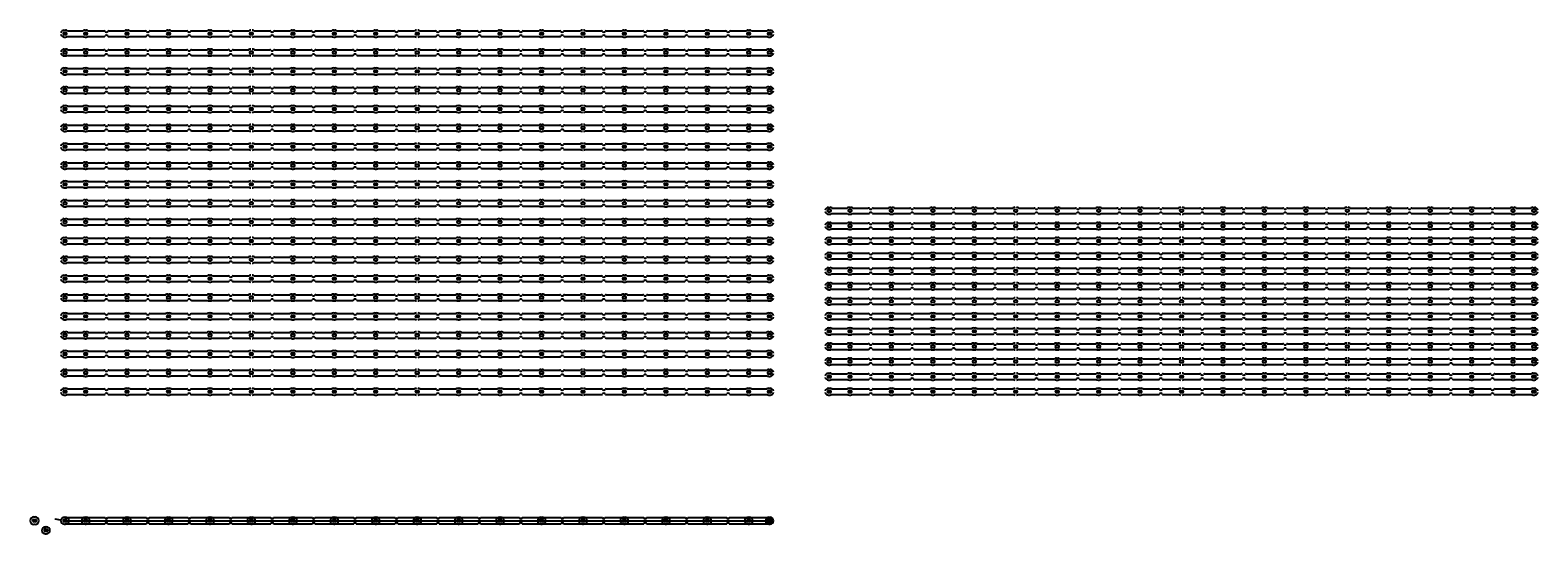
# Model space of a CAD drawing. Extents: x 950 to 2150, y 676 to 1076.
import ezdxf

# ---------------------------------------------------------------- set-up
doc = ezdxf.new("R2010")
doc.units = 0
doc.layers.get('0').update_dxf_attribs({"linetype": 'CONTINUOUS'})
doc.layers.get('DEFPOINTS').update_dxf_attribs({"linetype": 'CONTINUOUS'})
doc.styles.get("Standard").update_dxf_attribs({"font": 'arial.ttf'})
doc.dimstyles.get("Standard").update_dxf_attribs({"dimtxt": 0.18, "dimasz": 0.18, "dimexe": 0.18, "dimexo": 0.0625, "dimgap": 0.09, "dimtad": 0, "dimtih": 1, "dimtoh": 1, "dimdec": 4, "dimzin": 0, "dimtxsty": 'STANDARD', "dimcen": 0.09, "dimazin": 3, "dimtfac": 1, "dimtdec": 4, "dimtofl": 0, "dimtmove": 0, "dimatfit": 3, "dimtolj": 1, "dimtzin": 0})

# ---------------------------------------------------------------- blocks, each defined once
blk = doc.blocks.new('*D18')
at = {"color": 0}
for p, q in [((969.1, 687.5), (973.6, 686.6)), ((976.7, 686), (976.8, 686)), ((976.8, 685.9), (976.8, 686.1))]:
    blk.add_line(p, q, dxfattribs=at)
blk.add_solid([(973.6, 686.6), (973.6, 686.6), (973.8, 686.6)], dxfattribs=at)
at = {"layer": 'DEFPOINTS', "color": 0}
for p in [(973.8, 686.6), (979.7, 685.4)]:
    blk.add_point(p, dxfattribs=at)
at = {"color": 0, "insert": (968.5, 687.5), "char_height": 0.18, "attachment_point": 5}
blk.add_mtext('\\A1;∅6.0000', dxfattribs=at)
blk = doc.blocks.new('*U17')
at = {"color": 7}
for p, q in [((-281, 2.7), (-280, 2.7)), ((-278.4, 2.2), (-266.1, 2.2)), ((-264.5, 2.7), (-263.5, 2.7)), ((-261.9, 2.2), (-249.4, 2.2)), ((-245.6, 2.2), (-233.1, 2.2)), ((-231.5, 2.7), (-230.5, 2.7)), ((-228.9, 2.2), (-216.4, 2.2)), ((-212.6, 2.2), (-200.1, 2.2)), ((-198.5, 2.7), (-197.5, 2.7)), ((-195.9, 2.2), (-183.4, 2.2)), ((-179.6, 2.2), (-167.1, 2.2)), ((-165.5, 2.7), (-164.5, 2.7)), ((-162.9, 2.2), (-150.4, 2.2)), ((-146.6, 2.2), (-134.1, 2.2)), ((-129.9, 2.2), (-117.4, 2.2)), ((-113.6, 2.2), (-101.1, 2.2)), ((-99.5, 2.7), (-98.5, 2.7)), ((-96.9, 2.2), (-84.4, 2.2)), ((-80.6, 2.2), (-68.1, 2.2)), ((-66.5, 2.7), (-65.5, 2.7)), ((-63.9, 2.2), (-51.4, 2.2)), ((-47.6, 2.2), (-35.1, 2.2)), ((-33.5, 2.7), (-32.5, 2.7)), ((-30.9, 2.2), (-18.4, 2.2)), ((-14.6, 2.2), (-2.1, 2.2)), ((2.1, 2.2), (14.6, 2.2)), ((18.4, 2.2), (30.9, 2.2)), ((32.5, 2.7), (33.5, 2.7)), ((35.1, 2.2), (47.6, 2.2)), ((51.4, 2.2), (63.9, 2.2)), ((65.5, 2.7), (66.5, 2.7)), ((68.1, 2.2), (80.6, 2.2)), ((84.4, 2.2), (96.9, 2.2)), ((98.5, 2.7), (99.5, 2.7)), ((101.1, 2.2), (113.6, 2.2)), ((117.4, 2.2), (129.9, 2.2)), ((134.1, 2.2), (146.6, 2.2)), ((150.4, 2.2), (162.9, 2.2)), ((164.5, 2.7), (165.5, 2.7)), ((167.1, 2.2), (179.6, 2.2)), ((183.4, 2.2), (195.9, 2.2)), ((197.5, 2.7), (198.5, 2.7)), ((200.1, 2.2), (212.6, 2.2)), ((216.4, 2.2), (228.9, 2.2)), ((230.5, 2.7), (231.5, 2.7)), ((233.1, 2.2), (245.6, 2.2)), ((249.4, 2.2), (261.9, 2.2)), ((263.5, 2.7), (264.5, 2.7)), ((266.1, 2.2), (278.4, 2.2)), ((280, 2.7), (281, 2.7)), ((-281, -2.8), (-280, -2.8)), ((-278.4, -2.3), (-266.1, -2.3)), ((-264.5, -2.8), (-263.5, -2.8)), ((-261.9, -2.3), (-249.4, -2.3)), ((-245.6, -2.3), (-233.1, -2.3)), ((-231.5, -2.8), (-230.5, -2.8)), ((-228.9, -2.3), (-216.4, -2.3)), ((-212.6, -2.3), (-200.1, -2.3)), ((-198.5, -2.8), (-197.5, -2.8)), ((-195.9, -2.3), (-183.4, -2.3)), ((-179.6, -2.3), (-167.1, -2.3)), ((-165.5, -2.8), (-164.5, -2.8)), ((-162.9, -2.3), (-150.4, -2.3)), ((-146.6, -2.3), (-134.1, -2.3)), ((-129.9, -2.3), (-117.4, -2.3)), ((-113.6, -2.3), (-101.1, -2.3)), ((-99.5, -2.8), (-98.5, -2.8)), ((-96.9, -2.3), (-84.4, -2.3)), ((-80.6, -2.3), (-68.1, -2.3)), ((-66.5, -2.8), (-65.5, -2.8)), ((-63.9, -2.3), (-51.4, -2.3)), ((-47.6, -2.3), (-35.1, -2.3)), ((-33.5, -2.8), (-32.5, -2.8)), ((-30.9, -2.3), (-18.4, -2.3)), ((-14.6, -2.3), (-2.1, -2.3)), ((2.1, -2.3), (14.6, -2.3)), ((18.4, -2.3), (30.9, -2.3)), ((32.5, -2.8), (33.5, -2.8)), ((35.1, -2.3), (47.6, -2.3)), ((51.4, -2.3), (63.9, -2.3)), ((65.5, -2.8), (66.5, -2.8)), ((68.1, -2.3), (80.6, -2.3)), ((84.4, -2.3), (96.9, -2.3)), ((98.5, -2.8), (99.5, -2.8)), ((101.1, -2.3), (113.6, -2.3)), ((117.4, -2.3), (129.9, -2.3)), ((134.1, -2.3), (146.6, -2.3)), ((150.4, -2.3), (162.9, -2.3)), ((164.5, -2.8), (165.5, -2.8)), ((167.1, -2.3), (179.6, -2.3)), ((183.4, -2.3), (195.9, -2.3)), ((197.5, -2.8), (198.5, -2.8)), ((200.1, -2.3), (212.6, -2.3)), ((216.4, -2.3), (228.9, -2.3)), ((230.5, -2.8), (231.5, -2.8)), ((233.1, -2.3), (245.6, -2.3)), ((249.4, -2.3), (261.9, -2.3)), ((263.5, -2.8), (264.5, -2.8)), ((266.1, -2.3), (278.4, -2.3)), ((280, -2.8), (281, -2.8))]:
    blk.add_line(p, q, dxfattribs=at)
for centre, radius, start, end in [((-281, 0), 2.75, 90, 169.4774), ((-280, 0), 2.75, 54.9032, 90), ((-264.5, 0), 2.75, 90, 125.0968), ((-263.5, 0), 2.75, 54.9032, 90), ((-249.4, 1.2), 1, 33.749, 90), ((-247.5, 2.5), 1.25, 213.749, 326.251), ((-245.6, 1.2), 1, 90, 146.251), ((-231.5, 0), 2.75, 90, 125.0968), ((-230.5, 0), 2.75, 54.9032, 90), ((-216.4, 1.2), 1, 33.749, 90), ((-214.5, 2.5), 1.25, 213.749, 326.251), ((-212.6, 1.2), 1, 90, 146.251), ((-198.5, 0), 2.75, 90, 125.0968), ((-197.5, 0), 2.75, 54.9032, 90), ((-183.4, 1.2), 1, 33.749, 90), ((-181.5, 2.5), 1.25, 213.749, 326.251), ((-179.6, 1.2), 1, 90, 146.251), ((-165.5, 0), 2.75, 90, 125.0968), ((-164.5, 0), 2.75, 54.9032, 90), ((-150.4, 1.2), 1, 33.749, 90), ((-148.5, 2.5), 1.25, 213.749, 326.251), ((-146.6, 1.2), 1, 90, 146.251), ((-132.5, 0), 2.75, 90, 125.0968), ((-131.5, 0), 2.75, 54.9032, 90), ((-117.4, 1.2), 1, 33.749, 90), ((-115.5, 2.5), 1.25, 213.749, 326.251), ((-113.6, 1.2), 1, 90, 146.251), ((-99.5, 0), 2.75, 90, 125.0968), ((-98.5, 0), 2.75, 54.9032, 90), ((-84.4, 1.2), 1, 33.749, 90), ((-82.5, 2.5), 1.25, 213.749, 326.251), ((-80.6, 1.2), 1, 90, 146.251), ((-66.5, 0), 2.75, 90, 125.0968), ((-65.5, 0), 2.75, 54.9032, 90), ((-51.4, 1.2), 1, 33.749, 90), ((-49.5, 2.5), 1.25, 213.749, 326.251), ((-47.6, 1.2), 1, 90, 146.251), ((-33.5, 0), 2.75, 90, 125.0968), ((-32.5, 0), 2.75, 54.9032, 90), ((-18.4, 1.2), 1, 33.749, 90), ((-16.5, 2.5), 1.25, 213.749, 326.251), ((-14.6, 1.2), 1, 90, 146.251), ((-0.5, 0), 2.75, 90, 125.0968), ((0.5, 0), 2.75, 54.9032, 90), ((14.6, 1.2), 1, 33.749, 90), ((16.5, 2.5), 1.25, 213.749, 326.251), ((18.4, 1.2), 1, 90, 146.251), ((32.5, 0), 2.75, 90, 125.0968), ((33.5, 0), 2.75, 54.9032, 90), ((47.6, 1.2), 1, 33.749, 90), ((49.5, 2.5), 1.25, 213.749, 326.251), ((51.4, 1.2), 1, 90, 146.251), ((65.5, 0), 2.75, 90, 125.0968), ((66.5, 0), 2.75, 54.9032, 90), ((80.6, 1.2), 1, 33.749, 90), ((82.5, 2.5), 1.25, 213.749, 326.251), ((84.4, 1.2), 1, 90, 146.251), ((98.5, 0), 2.75, 90, 125.0968), ((99.5, 0), 2.75, 54.9032, 90), ((113.6, 1.2), 1, 33.749, 90), ((115.5, 2.5), 1.25, 213.749, 326.251), ((117.4, 1.2), 1, 90, 146.251), ((131.5, 0), 2.75, 90, 125.0968), ((132.5, 0), 2.75, 54.9032, 90), ((146.6, 1.2), 1, 33.749, 90), ((148.5, 2.5), 1.25, 213.749, 326.251), ((150.4, 1.2), 1, 90, 146.251), ((164.5, 0), 2.75, 90, 125.0968), ((165.5, 0), 2.75, 54.9032, 90), ((179.6, 1.2), 1, 33.749, 90), ((181.5, 2.5), 1.25, 213.749, 326.251), ((183.4, 1.2), 1, 90, 146.251), ((197.5, 0), 2.75, 90, 125.0968), ((198.5, 0), 2.75, 54.9032, 90), ((212.6, 1.2), 1, 33.749, 90), ((214.5, 2.5), 1.25, 213.749, 326.251), ((216.4, 1.2), 1, 90, 146.251), ((230.5, 0), 2.75, 90, 125.0968), ((231.5, 0), 2.75, 54.9032, 90), ((245.6, 1.2), 1, 33.749, 90), ((247.5, 2.5), 1.25, 213.749, 326.251), ((249.4, 1.2), 1, 90, 146.251), ((263.5, 0), 2.75, 90, 125.0968), ((264.5, 0), 2.75, 54.9032, 90), ((280, 0), 2.75, 90, 125.0968), ((281, 0), 2.75, 10.5226, 90), ((-281, 0), 2.75, 190.3411, 270), ((-280, 0), 2.75, 270, 305.0968), ((-264.5, 0), 2.75, 234.9032, 270), ((-263.5, 0), 2.75, 270, 305.0968), ((-249.4, -1.3), 1, 270, 326.251), ((-247.5, -2.5), 1.25, 33.749, 146.251), ((-245.6, -1.3), 1, 213.749, 270), ((-231.5, 0), 2.75, 234.9032, 270), ((-230.5, 0), 2.75, 270, 305.0968), ((-216.4, -1.3), 1, 270, 326.251), ((-214.5, -2.5), 1.25, 33.749, 146.251), ((-212.6, -1.3), 1, 213.749, 270), ((-198.5, 0), 2.75, 234.9032, 270), ((-197.5, 0), 2.75, 270, 305.0968), ((-183.4, -1.3), 1, 270, 326.251), ((-181.5, -2.5), 1.25, 33.749, 146.251), ((-179.6, -1.3), 1, 213.749, 270), ((-165.5, 0), 2.75, 234.9032, 270), ((-164.5, 0), 2.75, 270, 305.0968), ((-150.4, -1.3), 1, 270, 326.251), ((-148.5, -2.5), 1.25, 33.749, 146.251), ((-146.6, -1.3), 1, 213.749, 270), ((-132.5, 0), 2.75, 234.9032, 270), ((-131.5, 0), 2.75, 270, 305.0968), ((-117.4, -1.3), 1, 270, 326.251), ((-115.5, -2.5), 1.25, 33.749, 146.251), ((-113.6, -1.3), 1, 213.749, 270), ((-99.5, 0), 2.75, 234.9032, 270), ((-98.5, 0), 2.75, 270, 305.0968), ((-84.4, -1.3), 1, 270, 326.251), ((-82.5, -2.5), 1.25, 33.749, 146.251), ((-80.6, -1.3), 1, 213.749, 270), ((-66.5, 0), 2.75, 234.9032, 270), ((-65.5, 0), 2.75, 270, 305.0968), ((-51.4, -1.3), 1, 270, 326.251), ((-49.5, -2.5), 1.25, 33.749, 146.251), ((-47.6, -1.3), 1, 213.749, 270), ((-33.5, 0), 2.75, 234.9032, 270), ((-32.5, 0), 2.75, 270, 305.0968), ((-18.4, -1.3), 1, 270, 326.251), ((-16.5, -2.5), 1.25, 33.749, 146.251), ((-14.6, -1.3), 1, 213.749, 270), ((-0.5, 0), 2.75, 234.9032, 270), ((0.5, 0), 2.75, 270, 305.0968), ((14.6, -1.3), 1, 270, 326.251), ((16.5, -2.5), 1.25, 33.749, 146.251), ((18.4, -1.3), 1, 213.749, 270), ((32.5, 0), 2.75, 234.9032, 270), ((33.5, 0), 2.75, 270, 305.0968), ((47.6, -1.3), 1, 270, 326.251), ((49.5, -2.5), 1.25, 33.749, 146.251), ((51.4, -1.3), 1, 213.749, 270), ((65.5, 0), 2.75, 234.9032, 270), ((66.5, 0), 2.75, 270, 305.0968), ((80.6, -1.3), 1, 270, 326.251), ((82.5, -2.5), 1.25, 33.749, 146.251), ((84.4, -1.3), 1, 213.749, 270), ((98.5, 0), 2.75, 234.9032, 270), ((99.5, 0), 2.75, 270, 305.0968), ((113.6, -1.3), 1, 270, 326.251), ((115.5, -2.5), 1.25, 33.749, 146.251), ((117.4, -1.3), 1, 213.749, 270), ((131.5, 0), 2.75, 234.9032, 270), ((132.5, 0), 2.75, 270, 305.0968), ((146.6, -1.3), 1, 270, 326.251), ((148.5, -2.5), 1.25, 33.749, 146.251), ((150.4, -1.3), 1, 213.749, 270), ((164.5, 0), 2.75, 234.9032, 270), ((165.5, 0), 2.75, 270, 305.0968), ((179.6, -1.3), 1, 270, 326.251), ((181.5, -2.5), 1.25, 33.749, 146.251), ((183.4, -1.3), 1, 213.749, 270), ((197.5, 0), 2.75, 234.9032, 270), ((198.5, 0), 2.75, 270, 305.0968), ((212.6, -1.3), 1, 270, 326.251), ((214.5, -2.5), 1.25, 33.749, 146.251), ((216.4, -1.3), 1, 213.749, 270), ((230.5, 0), 2.75, 234.9032, 270), ((231.5, 0), 2.75, 270, 305.0968), ((245.6, -1.3), 1, 270, 326.251), ((247.5, -2.5), 1.25, 33.749, 146.251), ((249.4, -1.3), 1, 213.749, 270), ((263.5, 0), 2.75, 234.9032, 270), ((264.5, 0), 2.75, 270, 305.0968), ((280, 0), 2.75, 234.9032, 270), ((281, 0), 2.75, 270, 349.659)]:
    blk.add_arc(centre, radius, start, end, dxfattribs=at)
blk = doc.blocks.new('*U13')
at = {"color": 0, "linetype": 'BYBLOCK'}
for p in [(0, 285), (0, 270), (0, 255), (0, 240), (0, 225), (0, 210), (0, 195), (0, 180), (0, 165), (0, 150), (0, 135), (0, 120), (0, 105), (0, 90), (0, 75), (0, 60), (0, 45), (0, 30), (0, 15), (0, 0)]:
    blk.add_blockref('*U17', p, dxfattribs=at)
blk = doc.blocks.new('*U14')
at = {"color": 7}
for p, q in [((-281, 1), (-280, 1)), ((-264.5, 1), (-263.5, 1)), ((-231.5, 1), (-230.5, 1)), ((-198.5, 1), (-197.5, 1)), ((-165.5, 1), (-164.5, 1)), ((-132.5, 1), (-131.5, 1)), ((-99.5, 1), (-98.5, 1)), ((-66.5, 1), (-65.5, 1)), ((-33.5, 1), (-32.5, 1)), ((-0.5, 1), (0.5, 1)), ((32.5, 1), (33.5, 1)), ((65.5, 1), (66.5, 1)), ((98.5, 1), (99.5, 1)), ((131.5, 1), (132.5, 1)), ((164.5, 1), (165.5, 1)), ((197.5, 1), (198.5, 1)), ((230.5, 1), (231.5, 1)), ((263.5, 1), (264.5, 1)), ((280, 1), (281, 1)), ((-280, -1), (-281, -1)), ((-263.5, -1), (-264.5, -1)), ((-230.5, -1), (-231.5, -1)), ((-197.5, -1), (-198.5, -1)), ((-164.5, -1), (-165.5, -1)), ((-131.5, -1), (-132.5, -1)), ((-98.5, -1), (-99.5, -1)), ((-65.5, -1), (-66.5, -1)), ((-32.5, -1), (-33.5, -1)), ((0.5, -1), (-0.5, -1)), ((33.5, -1), (32.5, -1)), ((66.5, -1), (65.5, -1)), ((99.5, -1), (98.5, -1)), ((132.5, -1), (131.5, -1)), ((165.5, -1), (164.5, -1)), ((198.5, -1), (197.5, -1)), ((231.5, -1), (230.5, -1)), ((264.5, -1), (263.5, -1)), ((281, -1), (280, -1))]:
    blk.add_line(p, q, dxfattribs=at)
for centre, start, end in [((-281, 0), 90, 270), ((-280, 0), 270, 90), ((-264.5, 0), 90, 270), ((-263.5, 0), 270, 90), ((-231.5, 0), 90, 270), ((-230.5, 0), 270, 90), ((-198.5, 0), 90, 270), ((-197.5, 0), 270, 90), ((-165.5, 0), 90, 270), ((-164.5, 0), 270, 90), ((-132.5, 0), 90, 270), ((-131.5, 0), 270, 90), ((-99.5, 0), 90, 270), ((-98.5, 0), 270, 90), ((-66.5, 0), 90, 270), ((-65.5, 0), 270, 90), ((-33.5, 0), 90, 270), ((-32.5, 0), 270, 90), ((-0.5, 0), 90, 270), ((0.5, 0), 270, 90), ((32.5, 0), 90, 270), ((33.5, 0), 270, 90), ((65.5, 0), 90, 270), ((66.5, 0), 270, 90), ((98.5, 0), 90, 270), ((99.5, 0), 270, 90), ((131.5, 0), 90, 270), ((132.5, 0), 270, 90), ((164.5, 0), 90, 270), ((165.5, 0), 270, 90), ((197.5, 0), 90, 270), ((198.5, 0), 270, 90), ((230.5, 0), 90, 270), ((231.5, 0), 270, 90), ((263.5, 0), 90, 270), ((264.5, 0), 270, 90), ((280, 0), 90, 270), ((281, 0), 270, 90)]:
    blk.add_arc(centre, 1, start, end, dxfattribs=at)
blk = doc.blocks.new('*U15')
at = {"color": 0, "linetype": 'BYBLOCK'}
for p in [(0, 285), (0, 270), (0, 255), (0, 240), (0, 225), (0, 210), (0, 195), (0, 180), (0, 165), (0, 150), (0, 135), (0, 120), (0, 105), (0, 90), (0, 75), (0, 60), (0, 45), (0, 30), (0, 15), (0, 0)]:
    blk.add_blockref('*U14', p, dxfattribs=at)
blk = doc.blocks.new('*U16')
at = {"color": 7}
for p, q in [((-281, 2.7), (-280, 2.7)), ((-278.4, 2.2), (-266.1, 2.2)), ((-264.5, 2.7), (-263.5, 2.7)), ((-261.9, 2.2), (-249.4, 2.2)), ((-245.6, 2.2), (-233.1, 2.2)), ((-231.5, 2.7), (-230.5, 2.7)), ((-228.9, 2.2), (-216.4, 2.2)), ((-212.6, 2.2), (-200.1, 2.2)), ((-198.5, 2.7), (-197.5, 2.7)), ((-195.9, 2.2), (-183.4, 2.2)), ((-179.6, 2.2), (-167.1, 2.2)), ((-165.5, 2.7), (-164.5, 2.7)), ((-162.9, 2.2), (-150.4, 2.2)), ((-146.6, 2.2), (-134.1, 2.2)), ((-129.9, 2.2), (-117.4, 2.2)), ((-113.6, 2.2), (-101.1, 2.2)), ((-99.5, 2.7), (-98.5, 2.7)), ((-96.9, 2.2), (-84.4, 2.2)), ((-80.6, 2.2), (-68.1, 2.2)), ((-66.5, 2.7), (-65.5, 2.7)), ((-63.9, 2.2), (-51.4, 2.2)), ((-47.6, 2.2), (-35.1, 2.2)), ((-33.5, 2.7), (-32.5, 2.7)), ((-30.9, 2.2), (-18.4, 2.2)), ((-14.6, 2.2), (-2.1, 2.2)), ((2.1, 2.2), (14.6, 2.2)), ((18.4, 2.2), (30.9, 2.2)), ((32.5, 2.7), (33.5, 2.7)), ((35.1, 2.2), (47.6, 2.2)), ((51.4, 2.2), (63.9, 2.2)), ((65.5, 2.7), (66.5, 2.7)), ((68.1, 2.2), (80.6, 2.2)), ((84.4, 2.2), (96.9, 2.2)), ((98.5, 2.7), (99.5, 2.7)), ((101.1, 2.2), (113.6, 2.2)), ((117.4, 2.2), (129.9, 2.2)), ((134.1, 2.2), (146.6, 2.2)), ((150.4, 2.2), (162.9, 2.2)), ((164.5, 2.7), (165.5, 2.7)), ((167.1, 2.2), (179.6, 2.2)), ((183.4, 2.2), (195.9, 2.2)), ((197.5, 2.7), (198.5, 2.7)), ((200.1, 2.2), (212.6, 2.2)), ((216.4, 2.2), (228.9, 2.2)), ((230.5, 2.7), (231.5, 2.7)), ((233.1, 2.2), (245.6, 2.2)), ((249.4, 2.2), (261.9, 2.2)), ((263.5, 2.7), (264.5, 2.7)), ((266.1, 2.2), (278.4, 2.2)), ((280, 2.7), (281, 2.7)), ((-281, -2.8), (-280, -2.8)), ((-278.4, -2.3), (-266.1, -2.3)), ((-264.5, -2.8), (-263.5, -2.8)), ((-261.9, -2.3), (-249.4, -2.3)), ((-245.6, -2.3), (-233.1, -2.3)), ((-231.5, -2.8), (-230.5, -2.8)), ((-228.9, -2.3), (-216.4, -2.3)), ((-212.6, -2.3), (-200.1, -2.3)), ((-198.5, -2.8), (-197.5, -2.8)), ((-195.9, -2.3), (-183.4, -2.3)), ((-179.6, -2.3), (-167.1, -2.3)), ((-165.5, -2.8), (-164.5, -2.8)), ((-162.9, -2.3), (-150.4, -2.3)), ((-146.6, -2.3), (-134.1, -2.3)), ((-129.9, -2.3), (-117.4, -2.3)), ((-113.6, -2.3), (-101.1, -2.3)), ((-99.5, -2.8), (-98.5, -2.8)), ((-96.9, -2.3), (-84.4, -2.3)), ((-80.6, -2.3), (-68.1, -2.3)), ((-66.5, -2.8), (-65.5, -2.8)), ((-63.9, -2.3), (-51.4, -2.3)), ((-47.6, -2.3), (-35.1, -2.3)), ((-33.5, -2.8), (-32.5, -2.8)), ((-30.9, -2.3), (-18.4, -2.3)), ((-14.6, -2.3), (-2.1, -2.3)), ((2.1, -2.3), (14.6, -2.3)), ((18.4, -2.3), (30.9, -2.3)), ((32.5, -2.8), (33.5, -2.8)), ((35.1, -2.3), (47.6, -2.3)), ((51.4, -2.3), (63.9, -2.3)), ((65.5, -2.8), (66.5, -2.8)), ((68.1, -2.3), (80.6, -2.3)), ((84.4, -2.3), (96.9, -2.3)), ((98.5, -2.8), (99.5, -2.8)), ((101.1, -2.3), (113.6, -2.3)), ((117.4, -2.3), (129.9, -2.3)), ((134.1, -2.3), (146.6, -2.3)), ((150.4, -2.3), (162.9, -2.3)), ((164.5, -2.8), (165.5, -2.8)), ((167.1, -2.3), (179.6, -2.3)), ((183.4, -2.3), (195.9, -2.3)), ((197.5, -2.8), (198.5, -2.8)), ((200.1, -2.3), (212.6, -2.3)), ((216.4, -2.3), (228.9, -2.3)), ((230.5, -2.8), (231.5, -2.8)), ((233.1, -2.3), (245.6, -2.3)), ((249.4, -2.3), (261.9, -2.3)), ((263.5, -2.8), (264.5, -2.8)), ((266.1, -2.3), (278.4, -2.3)), ((280, -2.8), (281, -2.8))]:
    blk.add_line(p, q, dxfattribs=at)
for centre, radius, start, end in [((-281, 0), 2.75, 90, 169.4774), ((-280, 0), 2.75, 54.9032, 90), ((-264.5, 0), 2.75, 90, 125.0968), ((-263.5, 0), 2.75, 54.9032, 90), ((-249.4, 1.2), 1, 33.749, 90), ((-247.5, 2.5), 1.25, 213.749, 326.251), ((-245.6, 1.2), 1, 90, 146.251), ((-231.5, 0), 2.75, 90, 125.0968), ((-230.5, 0), 2.75, 54.9032, 90), ((-216.4, 1.2), 1, 33.749, 90), ((-214.5, 2.5), 1.25, 213.749, 326.251), ((-212.6, 1.2), 1, 90, 146.251), ((-198.5, 0), 2.75, 90, 125.0968), ((-197.5, 0), 2.75, 54.9032, 90), ((-183.4, 1.2), 1, 33.749, 90), ((-181.5, 2.5), 1.25, 213.749, 326.251), ((-179.6, 1.2), 1, 90, 146.251), ((-165.5, 0), 2.75, 90, 125.0968), ((-164.5, 0), 2.75, 54.9032, 90), ((-150.4, 1.2), 1, 33.749, 90), ((-148.5, 2.5), 1.25, 213.749, 326.251), ((-146.6, 1.2), 1, 90, 146.251), ((-132.5, 0), 2.75, 90, 125.0968), ((-131.5, 0), 2.75, 54.9032, 90), ((-117.4, 1.2), 1, 33.749, 90), ((-115.5, 2.5), 1.25, 213.749, 326.251), ((-113.6, 1.2), 1, 90, 146.251), ((-99.5, 0), 2.75, 90, 125.0968), ((-98.5, 0), 2.75, 54.9032, 90), ((-84.4, 1.2), 1, 33.749, 90), ((-82.5, 2.5), 1.25, 213.749, 326.251), ((-80.6, 1.2), 1, 90, 146.251), ((-66.5, 0), 2.75, 90, 125.0968), ((-65.5, 0), 2.75, 54.9032, 90), ((-51.4, 1.2), 1, 33.749, 90), ((-49.5, 2.5), 1.25, 213.749, 326.251), ((-47.6, 1.2), 1, 90, 146.251), ((-33.5, 0), 2.75, 90, 125.0968), ((-32.5, 0), 2.75, 54.9032, 90), ((-18.4, 1.2), 1, 33.749, 90), ((-16.5, 2.5), 1.25, 213.749, 326.251), ((-14.6, 1.2), 1, 90, 146.251), ((-0.5, 0), 2.75, 90, 125.0968), ((0.5, 0), 2.75, 54.9032, 90), ((14.6, 1.2), 1, 33.749, 90), ((16.5, 2.5), 1.25, 213.749, 326.251), ((18.4, 1.2), 1, 90, 146.251), ((32.5, 0), 2.75, 90, 125.0968), ((33.5, 0), 2.75, 54.9032, 90), ((47.6, 1.2), 1, 33.749, 90), ((49.5, 2.5), 1.25, 213.749, 326.251), ((51.4, 1.2), 1, 90, 146.251), ((65.5, 0), 2.75, 90, 125.0968), ((66.5, 0), 2.75, 54.9032, 90), ((80.6, 1.2), 1, 33.749, 90), ((82.5, 2.5), 1.25, 213.749, 326.251), ((84.4, 1.2), 1, 90, 146.251), ((98.5, 0), 2.75, 90, 125.0968), ((99.5, 0), 2.75, 54.9032, 90), ((113.6, 1.2), 1, 33.749, 90), ((115.5, 2.5), 1.25, 213.749, 326.251), ((117.4, 1.2), 1, 90, 146.251), ((131.5, 0), 2.75, 90, 125.0968), ((132.5, 0), 2.75, 54.9032, 90), ((146.6, 1.2), 1, 33.749, 90), ((148.5, 2.5), 1.25, 213.749, 326.251), ((150.4, 1.2), 1, 90, 146.251), ((164.5, 0), 2.75, 90, 125.0968), ((165.5, 0), 2.75, 54.9032, 90), ((179.6, 1.2), 1, 33.749, 90), ((181.5, 2.5), 1.25, 213.749, 326.251), ((183.4, 1.2), 1, 90, 146.251), ((197.5, 0), 2.75, 90, 125.0968), ((198.5, 0), 2.75, 54.9032, 90), ((212.6, 1.2), 1, 33.749, 90), ((214.5, 2.5), 1.25, 213.749, 326.251), ((216.4, 1.2), 1, 90, 146.251), ((230.5, 0), 2.75, 90, 125.0968), ((231.5, 0), 2.75, 54.9032, 90), ((245.6, 1.2), 1, 33.749, 90), ((247.5, 2.5), 1.25, 213.749, 326.251), ((249.4, 1.2), 1, 90, 146.251), ((263.5, 0), 2.75, 90, 125.0968), ((264.5, 0), 2.75, 54.9032, 90), ((280, 0), 2.75, 90, 125.0968), ((281, 0), 2.75, 10.5226, 90), ((-281, 0), 2.75, 190.3411, 270), ((-280, 0), 2.75, 270, 305.0968), ((-264.5, 0), 2.75, 234.9032, 270), ((-263.5, 0), 2.75, 270, 305.0968), ((-249.4, -1.3), 1, 270, 326.251), ((-247.5, -2.5), 1.25, 33.749, 146.251), ((-245.6, -1.3), 1, 213.749, 270), ((-231.5, 0), 2.75, 234.9032, 270), ((-230.5, 0), 2.75, 270, 305.0968), ((-216.4, -1.3), 1, 270, 326.251), ((-214.5, -2.5), 1.25, 33.749, 146.251), ((-212.6, -1.3), 1, 213.749, 270), ((-198.5, 0), 2.75, 234.9032, 270), ((-197.5, 0), 2.75, 270, 305.0968), ((-183.4, -1.3), 1, 270, 326.251), ((-181.5, -2.5), 1.25, 33.749, 146.251), ((-179.6, -1.3), 1, 213.749, 270), ((-165.5, 0), 2.75, 234.9032, 270), ((-164.5, 0), 2.75, 270, 305.0968), ((-150.4, -1.3), 1, 270, 326.251), ((-148.5, -2.5), 1.25, 33.749, 146.251), ((-146.6, -1.3), 1, 213.749, 270), ((-132.5, 0), 2.75, 234.9032, 270), ((-131.5, 0), 2.75, 270, 305.0968), ((-117.4, -1.3), 1, 270, 326.251), ((-115.5, -2.5), 1.25, 33.749, 146.251), ((-113.6, -1.3), 1, 213.749, 270), ((-99.5, 0), 2.75, 234.9032, 270), ((-98.5, 0), 2.75, 270, 305.0968), ((-84.4, -1.3), 1, 270, 326.251), ((-82.5, -2.5), 1.25, 33.749, 146.251), ((-80.6, -1.3), 1, 213.749, 270), ((-66.5, 0), 2.75, 234.9032, 270), ((-65.5, 0), 2.75, 270, 305.0968), ((-51.4, -1.3), 1, 270, 326.251), ((-49.5, -2.5), 1.25, 33.749, 146.251), ((-47.6, -1.3), 1, 213.749, 270), ((-33.5, 0), 2.75, 234.9032, 270), ((-32.5, 0), 2.75, 270, 305.0968), ((-18.4, -1.3), 1, 270, 326.251), ((-16.5, -2.5), 1.25, 33.749, 146.251), ((-14.6, -1.3), 1, 213.749, 270), ((-0.5, 0), 2.75, 234.9032, 270), ((0.5, 0), 2.75, 270, 305.0968), ((14.6, -1.3), 1, 270, 326.251), ((16.5, -2.5), 1.25, 33.749, 146.251), ((18.4, -1.3), 1, 213.749, 270), ((32.5, 0), 2.75, 234.9032, 270), ((33.5, 0), 2.75, 270, 305.0968), ((47.6, -1.3), 1, 270, 326.251), ((49.5, -2.5), 1.25, 33.749, 146.251), ((51.4, -1.3), 1, 213.749, 270), ((65.5, 0), 2.75, 234.9032, 270), ((66.5, 0), 2.75, 270, 305.0968), ((80.6, -1.3), 1, 270, 326.251), ((82.5, -2.5), 1.25, 33.749, 146.251), ((84.4, -1.3), 1, 213.749, 270), ((98.5, 0), 2.75, 234.9032, 270), ((99.5, 0), 2.75, 270, 305.0968), ((113.6, -1.3), 1, 270, 326.251), ((115.5, -2.5), 1.25, 33.749, 146.251), ((117.4, -1.3), 1, 213.749, 270), ((131.5, 0), 2.75, 234.9032, 270), ((132.5, 0), 2.75, 270, 305.0968), ((146.6, -1.3), 1, 270, 326.251), ((148.5, -2.5), 1.25, 33.749, 146.251), ((150.4, -1.3), 1, 213.749, 270), ((164.5, 0), 2.75, 234.9032, 270), ((165.5, 0), 2.75, 270, 305.0968), ((179.6, -1.3), 1, 270, 326.251), ((181.5, -2.5), 1.25, 33.749, 146.251), ((183.4, -1.3), 1, 213.749, 270), ((197.5, 0), 2.75, 234.9032, 270), ((198.5, 0), 2.75, 270, 305.0968), ((212.6, -1.3), 1, 270, 326.251), ((214.5, -2.5), 1.25, 33.749, 146.251), ((216.4, -1.3), 1, 213.749, 270), ((230.5, 0), 2.75, 234.9032, 270), ((231.5, 0), 2.75, 270, 305.0968), ((245.6, -1.3), 1, 270, 326.251), ((247.5, -2.5), 1.25, 33.749, 146.251), ((249.4, -1.3), 1, 213.749, 270), ((263.5, 0), 2.75, 234.9032, 270), ((264.5, 0), 2.75, 270, 305.0968), ((280, 0), 2.75, 234.9032, 270), ((281, 0), 2.75, 270, 349.659)]:
    blk.add_arc(centre, radius, start, end, dxfattribs=at)
blk = doc.blocks.new('*U10')
at = {"color": 0, "linetype": 'BYBLOCK'}
for p in [(0, 144), (0, 132), (0, 120), (0, 108), (0, 96), (0, 84), (0, 72), (0, 60), (0, 48), (0, 36), (0, 24), (0, 12), (0, 0)]:
    blk.add_blockref('*U16', p, dxfattribs=at)
blk = doc.blocks.new('*U11')
at = {"color": 7}
for p, q in [((-281, 1), (-280, 1)), ((-264.5, 1), (-263.5, 1)), ((-231.5, 1), (-230.5, 1)), ((-198.5, 1), (-197.5, 1)), ((-165.5, 1), (-164.5, 1)), ((-132.5, 1), (-131.5, 1)), ((-99.5, 1), (-98.5, 1)), ((-66.5, 1), (-65.5, 1)), ((-33.5, 1), (-32.5, 1)), ((-0.5, 1), (0.5, 1)), ((32.5, 1), (33.5, 1)), ((65.5, 1), (66.5, 1)), ((98.5, 1), (99.5, 1)), ((131.5, 1), (132.5, 1)), ((164.5, 1), (165.5, 1)), ((197.5, 1), (198.5, 1)), ((230.5, 1), (231.5, 1)), ((263.5, 1), (264.5, 1)), ((280, 1), (281, 1)), ((-280, -1), (-281, -1)), ((-263.5, -1), (-264.5, -1)), ((-230.5, -1), (-231.5, -1)), ((-197.5, -1), (-198.5, -1)), ((-164.5, -1), (-165.5, -1)), ((-131.5, -1), (-132.5, -1)), ((-98.5, -1), (-99.5, -1)), ((-65.5, -1), (-66.5, -1)), ((-32.5, -1), (-33.5, -1)), ((0.5, -1), (-0.5, -1)), ((33.5, -1), (32.5, -1)), ((66.5, -1), (65.5, -1)), ((99.5, -1), (98.5, -1)), ((132.5, -1), (131.5, -1)), ((165.5, -1), (164.5, -1)), ((198.5, -1), (197.5, -1)), ((231.5, -1), (230.5, -1)), ((264.5, -1), (263.5, -1)), ((281, -1), (280, -1))]:
    blk.add_line(p, q, dxfattribs=at)
for centre, start, end in [((-281, 0), 90, 270), ((-280, 0), 270, 90), ((-264.5, 0), 90, 270), ((-263.5, 0), 270, 90), ((-231.5, 0), 90, 270), ((-230.5, 0), 270, 90), ((-198.5, 0), 90, 270), ((-197.5, 0), 270, 90), ((-165.5, 0), 90, 270), ((-164.5, 0), 270, 90), ((-132.5, 0), 90, 270), ((-131.5, 0), 270, 90), ((-99.5, 0), 90, 270), ((-98.5, 0), 270, 90), ((-66.5, 0), 90, 270), ((-65.5, 0), 270, 90), ((-33.5, 0), 90, 270), ((-32.5, 0), 270, 90), ((-0.5, 0), 90, 270), ((0.5, 0), 270, 90), ((32.5, 0), 90, 270), ((33.5, 0), 270, 90), ((65.5, 0), 90, 270), ((66.5, 0), 270, 90), ((98.5, 0), 90, 270), ((99.5, 0), 270, 90), ((131.5, 0), 90, 270), ((132.5, 0), 270, 90), ((164.5, 0), 90, 270), ((165.5, 0), 270, 90), ((197.5, 0), 90, 270), ((198.5, 0), 270, 90), ((230.5, 0), 90, 270), ((231.5, 0), 270, 90), ((263.5, 0), 90, 270), ((264.5, 0), 270, 90), ((280, 0), 90, 270), ((281, 0), 270, 90)]:
    blk.add_arc(centre, 1, start, end, dxfattribs=at)
blk = doc.blocks.new('*U12')
at = {"color": 0, "linetype": 'BYBLOCK'}
for p in [(0, 144), (0, 132), (0, 120), (0, 108), (0, 96), (0, 84), (0, 72), (0, 60), (0, 48), (0, 36), (0, 24), (0, 12), (0, 0)]:
    blk.add_blockref('*U11', p, dxfattribs=at)

msp = doc.modelspace()

# ---------------------------------------------------------------- linework, layer by layer
for p, q in [((952.56508, 688.997), (953.56508, 688.997)), ((977.25116, 688.497), (1009.25116, 688.497)), ((977.25116, 685.997), (1010.25116, 685.997)), ((1010.25116, 685.997), (1043.25116, 685.997)), ((1011.25116, 688.497), (1042.25116, 688.497)), ((1043.25116, 685.997), (1076.25116, 685.997)), ((1044.25116, 688.497), (1075.25116, 688.497)), ((1076.25116, 685.997), (1109.25116, 685.997)), ((1077.25116, 688.497), (1108.25116, 688.497)), ((1109.25116, 685.997), (1142.25116, 685.997)), ((1110.25116, 688.497), (1141.25116, 688.497)), ((1142.25116, 685.997), (1175.25116, 685.997)), ((1143.25116, 688.497), (1174.25116, 688.497)), ((1175.25116, 685.997), (1208.25116, 685.997)), ((1176.25116, 688.497), (1207.25116, 688.497)), ((1208.25116, 685.997), (1241.25116, 685.997)), ((1209.25116, 688.497), (1240.25116, 688.497)), ((1241.25116, 685.997), (1274.25116, 685.997)), ((1242.25116, 688.497), (1273.25116, 688.497)), ((1274.25116, 685.997), (1307.25116, 685.997)), ((1275.25116, 688.497), (1306.25116, 688.497)), ((1307.25116, 685.997), (1340.25116, 685.997)), ((1308.25116, 688.497), (1339.25116, 688.497)), ((1340.25116, 685.997), (1373.25116, 685.997)), ((1341.25116, 688.497), (1372.25116, 688.497)), ((1373.25116, 685.997), (1406.25116, 685.997)), ((1374.25116, 688.497), (1405.25116, 688.497)), ((1406.25116, 685.997), (1439.25116, 685.997)), ((1407.25116, 688.497), (1438.25116, 688.497)), ((1439.25116, 685.997), (1472.25116, 685.997)), ((1440.25116, 688.497), (1471.25116, 688.497)), ((1472.25116, 685.997), (1505.25116, 685.997)), ((1473.25116, 688.497), (1504.25116, 688.497)), ((1505.25116, 685.997), (1538.25116, 685.997)), ((1506.25116, 688.497), (1537.25116, 688.497)), ((953.56508, 682.997), (952.56508, 682.997)), ((961.601, 678.30172), (961.601, 681.05172)), ((977.25116, 683.497), (1009.25116, 683.497)), ((1011.25116, 683.497), (1042.25116, 683.497)), ((1044.25116, 683.497), (1075.25116, 683.497)), ((1077.25116, 683.497), (1108.25116, 683.497)), ((1110.25116, 683.497), (1141.25116, 683.497)), ((1143.25116, 683.497), (1174.25116, 683.497)), ((1176.25116, 683.497), (1207.25116, 683.497)), ((1209.25116, 683.497), (1240.25116, 683.497)), ((1242.25116, 683.497), (1273.25116, 683.497)), ((1275.25116, 683.497), (1306.25116, 683.497)), ((1308.25116, 683.497), (1339.25116, 683.497)), ((1341.25116, 683.497), (1372.25116, 683.497)), ((1374.25116, 683.497), (1405.25116, 683.497)), ((1407.25116, 683.497), (1438.25116, 683.497)), ((1440.25116, 683.497), (1471.25116, 683.497)), ((1473.25116, 683.497), (1504.25116, 683.497)), ((1506.25116, 683.497), (1537.25116, 683.497))]:
    msp.add_line(p, q)
at = {"color": 1}
for p, q in [((952.56508, 686.997), (953.56508, 686.997)), ((952.56508, 685.997), (953.56508, 685.997)), ((953.56508, 684.997), (952.56508, 684.997)), ((976.75116, 688.747), (977.75116, 688.747)), ((976.75116, 686.997), (977.75116, 686.997)), ((977.75116, 684.997), (976.75116, 684.997)), ((993.25116, 688.747), (994.25116, 688.747)), ((993.25116, 686.997), (994.25116, 686.997)), ((994.25116, 684.997), (993.25116, 684.997)), ((1026.25116, 688.747), (1027.25116, 688.747)), ((1026.25116, 686.997), (1027.25116, 686.997)), ((1027.25116, 684.997), (1026.25116, 684.997)), ((1059.25116, 688.747), (1060.25116, 688.747)), ((1059.25116, 686.997), (1060.25116, 686.997)), ((1060.25116, 684.997), (1059.25116, 684.997)), ((1092.25116, 688.747), (1093.25116, 688.747)), ((1092.25116, 686.997), (1093.25116, 686.997)), ((1093.25116, 684.997), (1092.25116, 684.997)), ((1125.25116, 688.747), (1126.25116, 688.747)), ((1125.25116, 686.997), (1126.25116, 686.997)), ((1126.25116, 684.997), (1125.25116, 684.997)), ((1158.25116, 688.747), (1159.25116, 688.747)), ((1158.25116, 686.997), (1159.25116, 686.997)), ((1159.25116, 684.997), (1158.25116, 684.997)), ((1191.25116, 688.747), (1192.25116, 688.747)), ((1191.25116, 686.997), (1192.25116, 686.997)), ((1192.25116, 684.997), (1191.25116, 684.997)), ((1224.25116, 688.747), (1225.25116, 688.747)), ((1224.25116, 686.997), (1225.25116, 686.997)), ((1225.25116, 684.997), (1224.25116, 684.997)), ((1257.25116, 688.747), (1258.25116, 688.747)), ((1257.25116, 686.997), (1258.25116, 686.997)), ((1258.25116, 684.997), (1257.25116, 684.997)), ((1290.25116, 688.747), (1291.25116, 688.747)), ((1290.25116, 686.997), (1291.25116, 686.997)), ((1291.25116, 684.997), (1290.25116, 684.997)), ((1323.25116, 688.747), (1324.25116, 688.747)), ((1323.25116, 686.997), (1324.25116, 686.997)), ((1324.25116, 684.997), (1323.25116, 684.997)), ((1356.25116, 688.747), (1357.25116, 688.747)), ((1356.25116, 686.997), (1357.25116, 686.997)), ((1357.25116, 684.997), (1356.25116, 684.997)), ((1389.25116, 688.747), (1390.25116, 688.747)), ((1389.25116, 686.997), (1390.25116, 686.997)), ((1390.25116, 684.997), (1389.25116, 684.997)), ((1422.25116, 688.747), (1423.25116, 688.747)), ((1422.25116, 686.997), (1423.25116, 686.997)), ((1423.25116, 684.997), (1422.25116, 684.997)), ((1455.25116, 688.747), (1456.25116, 688.747)), ((1455.25116, 686.997), (1456.25116, 686.997)), ((1456.25116, 684.997), (1455.25116, 684.997)), ((1488.25116, 688.747), (1489.25116, 688.747)), ((1488.25116, 686.997), (1489.25116, 686.997)), ((1489.25116, 684.997), (1488.25116, 684.997)), ((1521.25116, 688.747), (1522.25116, 688.747)), ((1521.25116, 686.997), (1522.25116, 686.997)), ((1522.25116, 684.997), (1521.25116, 684.997)), ((1537.75116, 688.747), (1538.75116, 688.747)), ((1537.75116, 686.997), (1538.75116, 686.997)), ((1538.75116, 684.997), (1537.75116, 684.997)), ((961.601, 681.05172), (962.601, 681.05172)), ((961.601, 679.30172), (962.601, 679.30172)), ((961.601, 678.30172), (962.601, 678.30172)), ((962.601, 677.30172), (961.601, 677.30172)), ((961.601, 675.55172), (962.601, 675.55172)), ((976.75116, 683.247), (977.75116, 683.247)), ((993.25116, 683.247), (994.25116, 683.247)), ((1026.25116, 683.247), (1027.25116, 683.247)), ((1059.25116, 683.247), (1060.25116, 683.247)), ((1092.25116, 683.247), (1093.25116, 683.247)), ((1125.25116, 683.247), (1126.25116, 683.247)), ((1158.25116, 683.247), (1159.25116, 683.247)), ((1191.25116, 683.247), (1192.25116, 683.247)), ((1224.25116, 683.247), (1225.25116, 683.247)), ((1257.25116, 683.247), (1258.25116, 683.247)), ((1290.25116, 683.247), (1291.25116, 683.247)), ((1323.25116, 683.247), (1324.25116, 683.247)), ((1356.25116, 683.247), (1357.25116, 683.247)), ((1389.25116, 683.247), (1390.25116, 683.247)), ((1422.25116, 683.247), (1423.25116, 683.247)), ((1455.25116, 683.247), (1456.25116, 683.247)), ((1488.25116, 683.247), (1489.25116, 683.247)), ((1521.25116, 683.247), (1522.25116, 683.247)), ((1537.75116, 683.247), (1538.75116, 683.247))]:
    msp.add_line(p, q, dxfattribs=at)
msp.add_circle((1538.25116, 685.997), 2)
for centre, radius, start, end in [((952.56508, 685.997), 3, 90, 270), ((953.56508, 685.997), 3, 270, 90), ((976.75116, 685.997), 2.75, 90, 270), ((977.75116, 685.997), 2.75, 270, 90), ((993.25116, 685.997), 2.75, 90, 270), ((994.25116, 685.997), 2.75, 270, 90), ((1010.25116, 688.497), 1, 180, 0), ((1010.25116, 683.497), 1, 0, 180), ((1026.25116, 685.997), 2.75, 90, 270), ((1027.25116, 685.997), 2.75, 270, 90), ((1043.25116, 688.497), 1, 180, 0), ((1043.25116, 683.497), 1, 0, 180), ((1059.25116, 685.997), 2.75, 90, 270), ((1060.25116, 685.997), 2.75, 270, 90), ((1076.25116, 688.497), 1, 180, 0), ((1076.25116, 683.497), 1, 0, 180), ((1092.25116, 685.997), 2.75, 90, 270), ((1093.25116, 685.997), 2.75, 270, 90), ((1109.25116, 688.497), 1, 180, 0), ((1109.25116, 683.497), 1, 0, 180), ((1125.25116, 685.997), 2.75, 90, 270), ((1126.25116, 685.997), 2.75, 270, 90), ((1142.25116, 688.497), 1, 180, 0), ((1142.25116, 683.497), 1, 0, 180), ((1158.25116, 685.997), 2.75, 90, 270), ((1159.25116, 685.997), 2.75, 270, 90), ((1175.25116, 688.497), 1, 180, 0), ((1175.25116, 683.497), 1, 0, 180), ((1191.25116, 685.997), 2.75, 90, 270), ((1192.25116, 685.997), 2.75, 270, 90), ((1208.25116, 688.497), 1, 180, 0), ((1208.25116, 683.497), 1, 0, 180), ((1224.25116, 685.997), 2.75, 90, 270), ((1225.25116, 685.997), 2.75, 270, 90), ((1241.25116, 688.497), 1, 180, 0), ((1241.25116, 683.497), 1, 0, 180), ((1257.25116, 685.997), 2.75, 90, 270), ((1258.25116, 685.997), 2.75, 270, 90), ((1274.25116, 688.497), 1, 180, 0), ((1274.25116, 683.497), 1, 0, 180), ((1290.25116, 685.997), 2.75, 90, 270), ((1291.25116, 685.997), 2.75, 270, 90), ((1307.25116, 688.497), 1, 180, 0), ((1307.25116, 683.497), 1, 0, 180), ((1323.25116, 685.997), 2.75, 90, 270), ((1324.25116, 685.997), 2.75, 270, 90), ((1340.25116, 688.497), 1, 180, 0), ((1340.25116, 683.497), 1, 0, 180), ((1356.25116, 685.997), 2.75, 90, 270), ((1357.25116, 685.997), 2.75, 270, 90), ((1373.25116, 688.497), 1, 180, 0), ((1373.25116, 683.497), 1, 0, 180), ((1389.25116, 685.997), 2.75, 90, 270), ((1390.25116, 685.997), 2.75, 270, 90), ((1406.25116, 688.497), 1, 180, 0), ((1406.25116, 683.497), 1, 0, 180), ((1422.25116, 685.997), 2.75, 90, 270), ((1423.25116, 685.997), 2.75, 270, 90), ((1439.25116, 688.497), 1, 180, 0), ((1439.25116, 683.497), 1, 0, 180), ((1455.25116, 685.997), 2.75, 90, 270), ((1456.25116, 685.997), 2.75, 270, 90), ((1472.25116, 688.497), 1, 180, 0), ((1472.25116, 683.497), 1, 0, 180), ((1488.25116, 685.997), 2.75, 90, 270), ((1489.25116, 685.997), 2.75, 270, 90), ((1505.25116, 688.497), 1, 180, 0), ((1505.25116, 683.497), 1, 0, 180), ((1521.25116, 685.997), 2.75, 90, 270), ((1522.25116, 685.997), 2.75, 270, 90), ((1537.75116, 685.997), 2.75, 90, 270), ((1538.75116, 685.997), 2.75, 270, 90), ((961.601, 678.30172), 2.75, 90, 270), ((962.601, 678.30172), 2.75, 270, 90)]:
    msp.add_arc(centre, radius, start, end)
for centre, start, end in [((952.56508, 685.997), 90, 270), ((953.56508, 685.997), 270, 90), ((976.75116, 685.997), 90, 270), ((977.75116, 685.997), 270, 90), ((993.25116, 685.997), 90, 270), ((994.25116, 685.997), 270, 90), ((1026.25116, 685.997), 90, 270), ((1027.25116, 685.997), 270, 90), ((1059.25116, 685.997), 90, 270), ((1060.25116, 685.997), 270, 90), ((1092.25116, 685.997), 90, 270), ((1093.25116, 685.997), 270, 90), ((1125.25116, 685.997), 90, 270), ((1126.25116, 685.997), 270, 90), ((1158.25116, 685.997), 90, 270), ((1159.25116, 685.997), 270, 90), ((1191.25116, 685.997), 90, 270), ((1192.25116, 685.997), 270, 90), ((1224.25116, 685.997), 90, 270), ((1225.25116, 685.997), 270, 90), ((1257.25116, 685.997), 90, 270), ((1258.25116, 685.997), 270, 90), ((1290.25116, 685.997), 90, 270), ((1291.25116, 685.997), 270, 90), ((1323.25116, 685.997), 90, 270), ((1324.25116, 685.997), 270, 90), ((1356.25116, 685.997), 90, 270), ((1357.25116, 685.997), 270, 90), ((1389.25116, 685.997), 90, 270), ((1390.25116, 685.997), 270, 90), ((1422.25116, 685.997), 90, 270), ((1423.25116, 685.997), 270, 90), ((1455.25116, 685.997), 90, 270), ((1456.25116, 685.997), 270, 90), ((1488.25116, 685.997), 90, 270), ((1489.25116, 685.997), 270, 90), ((1521.25116, 685.997), 90, 270), ((1522.25116, 685.997), 270, 90), ((1537.75116, 685.997), 90, 270), ((1538.75116, 685.997), 270, 90), ((961.601, 678.30172), 90, 270), ((962.601, 678.30172), 270, 90)]:
    msp.add_arc(centre, 1, start, end, dxfattribs=at)

# ---------------------------------------------------------------- block references
for name, p in [('*U13', (1257.75116, 788.68719)), ('*U15', (1257.75116, 788.68719)), ('*U10', (1866.34684, 788.68719)), ('*U12', (1866.34684, 788.68719))]:
    msp.add_blockref(name, p)

# ---------------------------------------------------------------- dimensions: what is measured, and where the dimension line sits
dim = msp.add_diameter_dim_2p(p1=(979.69585, 685.42358), p2=(973.80647, 686.57042), dimstyle='STANDARD')
dim.commit()
dim.dimension.update_dxf_attribs({"geometry": '*D18', "text_midpoint": (969.0532, 687.49602), "dimtype": 163})

doc.saveas('drawing.dxf')
